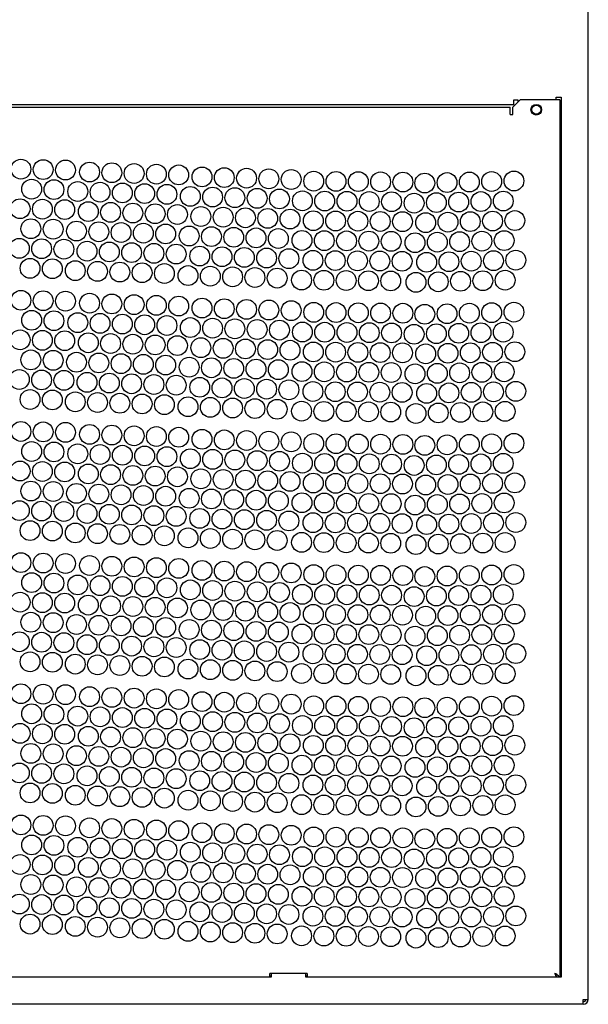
# Model space of a CAD drawing. Header units: inches. Extents: x 0 to 170, y 0 to 110.
# Tile 4 of 12: x 47 to 56, y 24 to 39. Entities that reach past the tile are written whole.
import ezdxf

# ---------------------------------------------------------------- set-up
doc = ezdxf.new("R2010")
doc.units = ezdxf.units.IN
doc.header["$LTSCALE"] = 9.35
doc.header["$MEASUREMENT"] = 0
doc.layers.get('0').update_dxf_attribs({"linetype": 'CONTINUOUS'})

msp = doc.modelspace()

# ---------------------------------------------------------------- linework, layer by layer
at = {"color": 7, "linetype": 'Continuous'}
for p, q in [((55.7966, 23.7504), (55.7966, 84.7004)), ((55.2848, 38.1008), (55.3635, 38.1008)), ((55.2848, 38.0614), (55.2848, 38.1008)), ((55.3635, 38.1008), (55.3635, 24.1047)), ((54.6155, 37.9827), (38.9856, 37.9827)), ((39.0446, 37.9433), (54.5564, 37.9433)), ((54.5564, 37.8252), (54.5564, 37.9433)), ((54.5958, 37.9433), (54.7139, 38.0614)), ((54.5958, 37.8252), (54.5958, 37.9433)), ((54.6155, 38.0614), (54.6745, 38.0614)), ((54.6155, 37.9827), (54.6155, 38.0614)), ((54.6745, 38.0614), (54.6745, 38.0221)), ((55.3438, 38.0614), (54.7139, 38.0614)), ((55.3438, 38.0614), (55.3438, 24.1047)), ((54.5564, 37.8252), (54.5958, 37.8252)), ((55.3635, 27.7268), (55.3438, 27.7268)), ((55.3635, 27.4906), (55.3438, 27.4906)), ((51.3281, 24.1638), (50.7375, 24.1638)), ((50.7375, 24.1047), (50.7375, 24.1638)), ((50.7375, 24.1244), (50.757, 24.1244)), ((50.757, 24.1638), (50.757, 24.1047)), ((51.3084, 24.1047), (51.3084, 24.1638)), ((51.3084, 24.1244), (51.3281, 24.1244)), ((51.3281, 24.1638), (51.3281, 24.1047)), ((55.2804, 24.1539), (55.2651, 24.1638)), ((55.2952, 24.1441), (55.2804, 24.1539)), ((55.2848, 24.1375), (55.2929, 24.1244)), ((55.2929, 24.1244), (55.2992, 24.1113)), ((55.3088, 24.1343), (55.2952, 24.1441)), ((55.3438, 24.2228), (55.3635, 24.2228)), ((50.757, 24.1047), (42.8438, 24.1047)), ((55.3635, 24.1047), (51.3084, 24.1047)), ((55.2848, 24.1081), (55.2865, 24.1047)), ((55.2992, 24.1113), (55.3011, 24.1047)), ((55.7178, 23.6717), (37.8832, 23.6717)), ((55.7178, 23.7504), (55.7966, 23.7504)), ((55.7178, 23.6717), (55.7178, 23.7504))]:
    msp.add_line(p, q, dxfattribs=at)
for points in [[(55.2872, 24.1336), (55.2848, 24.1359), (55.2782, 24.1441), (55.2716, 24.1536), (55.2651, 24.1638)], [(55.2651, 24.1638), (55.2753, 24.1507), (55.2848, 24.1375)], [(55.2651, 24.1638), (55.27, 24.1484), (55.2749, 24.1337)], [(55.2749, 24.1337), (55.2798, 24.12), (55.2848, 24.1081)], [(55.3378, 24.1047), (55.3306, 24.1146), (55.3208, 24.1244), (55.3088, 24.1343)]]:
    msp.add_lwpolyline(points, dxfattribs=at)
for centre, radius in [((54.9698, 37.9039), 0.0846), ((54.9698, 37.9039), 0.0787), ((54.9698, 37.9039), 0.0709), ((46.7792, 36.9585), 0.1575), ((47.1334, 36.9514), 0.1575), ((47.4877, 36.9444), 0.1575), ((47.8703, 36.912), 0.1575), ((48.2244, 36.9007), 0.1575), ((48.5786, 36.8893), 0.1575), ((48.9327, 36.878), 0.1575), ((49.2869, 36.8667), 0.1575), ((49.6574, 36.8344), 0.1575), ((50.0116, 36.8242), 0.1575), ((50.3658, 36.814), 0.1575), ((50.7199, 36.8039), 0.1575), ((51.0741, 36.7937), 0.1575), ((51.433, 36.767), 0.1575), ((51.7873, 36.7634), 0.1575), ((52.1417, 36.7598), 0.1575), ((52.496, 36.7562), 0.1575), ((52.8503, 36.7526), 0.1575), ((53.1978, 36.7366), 0.1575), ((53.5521, 36.7449), 0.1575), ((53.9063, 36.7533), 0.1575), ((54.2605, 36.7616), 0.1575), ((54.6148, 36.77), 0.1575), ((46.95, 36.6401), 0.1575), ((47.3043, 36.633), 0.1575), ((47.6832, 36.6028), 0.1575), ((48.0373, 36.5915), 0.1575), ((48.3915, 36.5802), 0.1575), ((48.7456, 36.5689), 0.1575), ((49.0998, 36.5575), 0.1575), ((49.4713, 36.5246), 0.1575), ((49.8255, 36.5145), 0.1575), ((50.1796, 36.5043), 0.1575), ((50.5338, 36.4941), 0.1575), ((50.888, 36.484), 0.1575), ((51.2527, 36.4539), 0.1575), ((51.607, 36.4503), 0.1575), ((51.9613, 36.4467), 0.1575), ((52.3156, 36.4431), 0.1575), ((52.6699, 36.4395), 0.1575), ((53.0281, 36.4175), 0.1575), ((53.3824, 36.4259), 0.1575), ((53.7366, 36.4342), 0.1575), ((54.0908, 36.4426), 0.1575), ((54.4451, 36.4509), 0.1575), ((46.7666, 36.3287), 0.1575), ((47.1208, 36.3216), 0.1575), ((47.4751, 36.3146), 0.1575), ((47.8502, 36.2824), 0.1575), ((48.2043, 36.2711), 0.1575), ((48.5585, 36.2597), 0.1575), ((48.9126, 36.2484), 0.1575), ((49.2668, 36.2371), 0.1575), ((49.6393, 36.2047), 0.1575), ((49.9935, 36.1945), 0.1575), ((50.3477, 36.1844), 0.1575), ((50.7019, 36.1742), 0.1575), ((51.0561, 36.1641), 0.1575), ((51.4266, 36.1371), 0.1575), ((51.7809, 36.1335), 0.1575), ((52.1352, 36.1299), 0.1575), ((52.4896, 36.1263), 0.1575), ((52.8439, 36.1227), 0.1575), ((53.2127, 36.1068), 0.1575), ((53.5669, 36.1152), 0.1575), ((53.9212, 36.1235), 0.1575), ((54.2754, 36.1319), 0.1575), ((54.6296, 36.1402), 0.1575), ((46.9374, 36.0103), 0.1575), ((47.2917, 36.0032), 0.1575), ((47.663, 35.9732), 0.1575), ((48.0172, 35.9619), 0.1575), ((48.3713, 35.9506), 0.1575), ((48.7255, 35.9393), 0.1575), ((49.0796, 35.9279), 0.1575), ((49.4532, 35.895), 0.1575), ((49.8074, 35.8848), 0.1575), ((50.1616, 35.8746), 0.1575), ((50.5158, 35.8645), 0.1575), ((50.8699, 35.8543), 0.1575), ((51.2463, 35.824), 0.1575), ((51.6006, 35.8204), 0.1575), ((51.9549, 35.8168), 0.1575), ((52.3092, 35.8132), 0.1575), ((52.6635, 35.8096), 0.1575), ((53.043, 35.7878), 0.1575), ((53.3972, 35.7961), 0.1575), ((53.7515, 35.8045), 0.1575), ((54.1057, 35.8128), 0.1575), ((54.4599, 35.8212), 0.1575), ((46.754, 35.6989), 0.1575), ((47.1082, 35.6919), 0.1575), ((47.4625, 35.6848), 0.1575), ((47.83, 35.6528), 0.1575), ((48.1842, 35.6415), 0.1575), ((48.5383, 35.6301), 0.1575), ((48.8925, 35.6188), 0.1575), ((49.2466, 35.6075), 0.1575), ((49.6213, 35.575), 0.1575), ((49.9754, 35.5649), 0.1575), ((50.3296, 35.5547), 0.1575), ((50.6838, 35.5446), 0.1575), ((51.038, 35.5344), 0.1575), ((51.4202, 35.5072), 0.1575), ((51.7745, 35.5036), 0.1575), ((52.1288, 35.5), 0.1575), ((52.4832, 35.4964), 0.1575), ((52.8375, 35.4928), 0.1575), ((53.2275, 35.4771), 0.1575), ((53.5818, 35.4854), 0.1575), ((53.936, 35.4938), 0.1575), ((54.2902, 35.5021), 0.1575), ((54.6445, 35.5105), 0.1575), ((46.9248, 35.3805), 0.1575), ((47.2791, 35.3734), 0.1575), ((47.6429, 35.3436), 0.1575), ((47.997, 35.3323), 0.1575), ((48.3512, 35.321), 0.1575), ((48.7053, 35.3097), 0.1575), ((49.0595, 35.2983), 0.1575), ((49.4351, 35.2653), 0.1575), ((49.7893, 35.2551), 0.1575), ((50.1435, 35.245), 0.1575), ((50.4977, 35.2348), 0.1575), ((50.8519, 35.2246), 0.1575), ((51.2399, 35.1941), 0.1575), ((51.5942, 35.1905), 0.1575), ((51.9485, 35.1869), 0.1575), ((52.3028, 35.1833), 0.1575), ((52.6571, 35.1797), 0.1575), ((53.0578, 35.158), 0.1575), ((53.4121, 35.1664), 0.1575), ((53.7663, 35.1747), 0.1575), ((54.1205, 35.1831), 0.1575), ((54.4748, 35.1914), 0.1575), ((46.7792, 34.8719), 0.1575), ((47.1334, 34.8648), 0.1575), ((47.4877, 34.8577), 0.1575), ((47.8703, 34.8254), 0.1575), ((48.2244, 34.814), 0.1575), ((48.5786, 34.8027), 0.1575), ((48.9327, 34.7914), 0.1575), ((49.2869, 34.7801), 0.1575), ((49.6574, 34.7478), 0.1575), ((50.0116, 34.7376), 0.1575), ((50.3658, 34.7274), 0.1575), ((50.7199, 34.7173), 0.1575), ((51.0741, 34.7071), 0.1575), ((51.433, 34.6804), 0.1575), ((51.7873, 34.6768), 0.1575), ((52.1417, 34.6732), 0.1575), ((52.496, 34.6696), 0.1575), ((52.8503, 34.666), 0.1575), ((53.1978, 34.6499), 0.1575), ((53.5521, 34.6583), 0.1575), ((53.9063, 34.6667), 0.1575), ((54.2605, 34.675), 0.1575), ((54.6148, 34.6834), 0.1575), ((46.95, 34.5535), 0.1575), ((47.3043, 34.5464), 0.1575), ((47.6832, 34.5162), 0.1575), ((48.0373, 34.5049), 0.1575), ((48.3915, 34.4936), 0.1575), ((48.7456, 34.4823), 0.1575), ((49.0998, 34.4709), 0.1575), ((49.4713, 34.438), 0.1575), ((49.8255, 34.4278), 0.1575), ((50.1796, 34.4177), 0.1575), ((50.5338, 34.4075), 0.1575), ((50.888, 34.3974), 0.1575), ((51.2527, 34.3673), 0.1575), ((51.607, 34.3637), 0.1575), ((51.9613, 34.36), 0.1575), ((52.3156, 34.3564), 0.1575), ((52.6699, 34.3528), 0.1575), ((53.0281, 34.3309), 0.1575), ((53.3824, 34.3393), 0.1575), ((53.7366, 34.3476), 0.1575), ((54.0908, 34.356), 0.1575), ((54.4451, 34.3643), 0.1575), ((46.7666, 34.2421), 0.1575), ((47.1208, 34.235), 0.1575), ((47.4751, 34.2279), 0.1575), ((47.8502, 34.1958), 0.1575), ((48.2043, 34.1844), 0.1575), ((48.5585, 34.1731), 0.1575), ((48.9126, 34.1618), 0.1575), ((49.2668, 34.1505), 0.1575), ((49.6393, 34.1181), 0.1575), ((49.9935, 34.1079), 0.1575), ((50.3477, 34.0978), 0.1575), ((50.7019, 34.0876), 0.1575), ((51.0561, 34.0774), 0.1575), ((51.4266, 34.0505), 0.1575), ((51.7809, 34.0469), 0.1575), ((52.1352, 34.0433), 0.1575), ((52.4896, 34.0397), 0.1575), ((52.8439, 34.0361), 0.1575), ((53.2127, 34.0202), 0.1575), ((53.5669, 34.0286), 0.1575), ((53.9212, 34.0369), 0.1575), ((54.2754, 34.0453), 0.1575), ((54.6296, 34.0536), 0.1575), ((46.9374, 33.9237), 0.1575), ((47.2917, 33.9166), 0.1575), ((47.663, 33.8866), 0.1575), ((48.0172, 33.8753), 0.1575), ((48.3713, 33.864), 0.1575), ((48.7255, 33.8527), 0.1575), ((49.0796, 33.8413), 0.1575), ((49.4532, 33.8083), 0.1575), ((49.8074, 33.7982), 0.1575), ((50.1616, 33.788), 0.1575), ((50.5158, 33.7779), 0.1575), ((50.8699, 33.7677), 0.1575), ((51.2463, 33.7374), 0.1575), ((51.6006, 33.7338), 0.1575), ((51.9549, 33.7302), 0.1575), ((52.3092, 33.7266), 0.1575), ((52.6635, 33.723), 0.1575), ((53.043, 33.7012), 0.1575), ((53.3972, 33.7095), 0.1575), ((53.7515, 33.7179), 0.1575), ((54.1057, 33.7262), 0.1575), ((54.4599, 33.7346), 0.1575), ((46.754, 33.6123), 0.1575), ((47.1082, 33.6052), 0.1575), ((47.4625, 33.5981), 0.1575), ((47.83, 33.5662), 0.1575), ((48.1842, 33.5548), 0.1575), ((48.5383, 33.5435), 0.1575), ((48.8925, 33.5322), 0.1575), ((49.2466, 33.5209), 0.1575), ((49.6213, 33.4884), 0.1575), ((49.9754, 33.4783), 0.1575), ((50.3296, 33.4681), 0.1575), ((50.6838, 33.4579), 0.1575), ((51.038, 33.4478), 0.1575), ((51.4202, 33.4206), 0.1575), ((51.7745, 33.417), 0.1575), ((52.1288, 33.4134), 0.1575), ((52.4832, 33.4098), 0.1575), ((52.8375, 33.4062), 0.1575), ((53.2275, 33.3905), 0.1575), ((53.5818, 33.3988), 0.1575), ((53.936, 33.4072), 0.1575), ((54.2902, 33.4155), 0.1575), ((54.6445, 33.4239), 0.1575), ((46.9248, 33.2939), 0.1575), ((47.2791, 33.2868), 0.1575), ((47.6429, 33.257), 0.1575), ((47.997, 33.2457), 0.1575), ((48.3512, 33.2344), 0.1575), ((48.7053, 33.2231), 0.1575), ((49.0595, 33.2117), 0.1575), ((49.4351, 33.1787), 0.1575), ((49.7893, 33.1685), 0.1575), ((50.1435, 33.1584), 0.1575), ((50.4977, 33.1482), 0.1575), ((50.8519, 33.138), 0.1575), ((51.2399, 33.1075), 0.1575), ((51.5942, 33.1039), 0.1575), ((51.9485, 33.1003), 0.1575), ((52.3028, 33.0967), 0.1575), ((52.6571, 33.0931), 0.1575), ((53.0578, 33.0714), 0.1575), ((53.4121, 33.0798), 0.1575), ((53.7663, 33.0881), 0.1575), ((54.1205, 33.0965), 0.1575), ((54.4748, 33.1048), 0.1575), ((46.7792, 32.7853), 0.1575), ((47.1334, 32.7782), 0.1575), ((47.4877, 32.7711), 0.1575), ((47.8703, 32.7387), 0.1575), ((48.2244, 32.7274), 0.1575), ((48.5786, 32.7161), 0.1575), ((48.9327, 32.7048), 0.1575), ((49.2869, 32.6935), 0.1575), ((49.6574, 32.6611), 0.1575), ((50.0116, 32.651), 0.1575), ((50.3658, 32.6408), 0.1575), ((50.7199, 32.6307), 0.1575), ((51.0741, 32.6205), 0.1575), ((51.433, 32.5938), 0.1575), ((51.7873, 32.5902), 0.1575), ((52.1417, 32.5866), 0.1575), ((52.496, 32.583), 0.1575), ((54.2605, 32.5884), 0.1575), ((54.6148, 32.5967), 0.1575), ((46.95, 32.4669), 0.1575), ((47.3043, 32.4598), 0.1575), ((47.6832, 32.4296), 0.1575), ((52.8503, 32.5794), 0.1575), ((53.1978, 32.5633), 0.1575), ((53.5521, 32.5717), 0.1575), ((53.9063, 32.58), 0.1575), ((48.0373, 32.4183), 0.1575), ((48.3915, 32.407), 0.1575), ((48.7456, 32.3956), 0.1575), ((49.0998, 32.3843), 0.1575), ((49.4713, 32.3514), 0.1575), ((49.8255, 32.3412), 0.1575), ((50.1796, 32.3311), 0.1575), ((50.5338, 32.3209), 0.1575), ((50.888, 32.3107), 0.1575), ((51.2527, 32.2806), 0.1575), ((51.607, 32.277), 0.1575), ((51.9613, 32.2734), 0.1575), ((52.3156, 32.2698), 0.1575), ((54.0908, 32.2693), 0.1575), ((54.4451, 32.2777), 0.1575), ((46.7666, 32.1555), 0.1575), ((47.1208, 32.1484), 0.1575), ((47.4751, 32.1413), 0.1575), ((52.6699, 32.2662), 0.1575), ((53.0281, 32.2443), 0.1575), ((53.3824, 32.2526), 0.1575), ((53.7366, 32.261), 0.1575), ((47.8502, 32.1091), 0.1575), ((48.2043, 32.0978), 0.1575), ((48.5585, 32.0865), 0.1575), ((48.9126, 32.0752), 0.1575), ((49.2668, 32.0639), 0.1575), ((49.6393, 32.0315), 0.1575), ((49.9935, 32.0213), 0.1575), ((50.3477, 32.0112), 0.1575), ((50.7019, 32.001), 0.1575), ((51.0561, 31.9908), 0.1575), ((51.4266, 31.9639), 0.1575), ((51.7809, 31.9603), 0.1575), ((52.1352, 31.9567), 0.1575), ((54.2754, 31.9586), 0.1575), ((54.6296, 31.967), 0.1575), ((46.9374, 31.8371), 0.1575), ((47.2917, 31.83), 0.1575), ((47.663, 31.8), 0.1575), ((52.4896, 31.9531), 0.1575), ((52.8439, 31.9495), 0.1575), ((53.2127, 31.9336), 0.1575), ((53.5669, 31.9419), 0.1575), ((53.9212, 31.9503), 0.1575), ((48.0172, 31.7887), 0.1575), ((48.3713, 31.7774), 0.1575), ((48.7255, 31.766), 0.1575), ((49.0796, 31.7547), 0.1575), ((49.4532, 31.7217), 0.1575), ((49.8074, 31.7116), 0.1575), ((50.1616, 31.7014), 0.1575), ((50.5158, 31.6912), 0.1575), ((50.8699, 31.6811), 0.1575), ((51.2463, 31.6508), 0.1575), ((51.6006, 31.6472), 0.1575), ((51.9549, 31.6435), 0.1575), ((54.4599, 31.6479), 0.1575), ((46.754, 31.5257), 0.1575), ((47.1082, 31.5186), 0.1575), ((47.4625, 31.5115), 0.1575), ((52.3092, 31.6399), 0.1575), ((52.6635, 31.6363), 0.1575), ((53.043, 31.6145), 0.1575), ((53.3972, 31.6229), 0.1575), ((53.7515, 31.6312), 0.1575), ((54.1057, 31.6396), 0.1575), ((47.83, 31.4795), 0.1575), ((48.1842, 31.4682), 0.1575), ((48.5383, 31.4569), 0.1575), ((48.8925, 31.4456), 0.1575), ((49.2466, 31.4343), 0.1575), ((49.6213, 31.4018), 0.1575), ((49.9754, 31.3917), 0.1575), ((50.3296, 31.3815), 0.1575), ((50.6838, 31.3713), 0.1575), ((51.038, 31.3612), 0.1575), ((51.4202, 31.334), 0.1575), ((51.7745, 31.3304), 0.1575), ((54.2902, 31.3289), 0.1575), ((54.6445, 31.3372), 0.1575), ((46.9248, 31.2073), 0.1575), ((47.2791, 31.2002), 0.1575), ((52.1288, 31.3268), 0.1575), ((52.4832, 31.3232), 0.1575), ((52.8375, 31.3196), 0.1575), ((53.2275, 31.3038), 0.1575), ((53.5818, 31.3122), 0.1575), ((53.936, 31.3205), 0.1575), ((47.6429, 31.1704), 0.1575), ((47.997, 31.1591), 0.1575), ((48.3512, 31.1478), 0.1575), ((48.7053, 31.1364), 0.1575), ((49.0595, 31.1251), 0.1575), ((49.4351, 31.0921), 0.1575), ((49.7893, 31.0819), 0.1575), ((50.1435, 31.0717), 0.1575), ((50.4977, 31.0616), 0.1575), ((50.8519, 31.0514), 0.1575), ((51.2399, 31.0209), 0.1575), ((51.5942, 31.0173), 0.1575), ((54.4748, 31.0182), 0.1575), ((51.9485, 31.0137), 0.1575), ((52.3028, 31.0101), 0.1575), ((52.6571, 31.0065), 0.1575), ((53.0578, 30.9848), 0.1575), ((53.4121, 30.9931), 0.1575), ((53.7663, 31.0015), 0.1575), ((54.1205, 31.0098), 0.1575), ((46.7792, 30.6987), 0.1575), ((47.1334, 30.6916), 0.1575), ((47.4877, 30.6845), 0.1575), ((47.8703, 30.6521), 0.1575), ((48.2244, 30.6408), 0.1575), ((48.5786, 30.6295), 0.1575), ((48.9327, 30.6182), 0.1575), ((49.2869, 30.6068), 0.1575), ((49.6574, 30.5745), 0.1575), ((50.0116, 30.5644), 0.1575), ((50.3658, 30.5542), 0.1575), ((50.7199, 30.544), 0.1575), ((51.0741, 30.5339), 0.1575), ((51.433, 30.5072), 0.1575), ((51.7873, 30.5036), 0.1575), ((52.1417, 30.5), 0.1575), ((52.496, 30.4964), 0.1575), ((52.8503, 30.4928), 0.1575), ((53.1978, 30.4767), 0.1575), ((53.5521, 30.4851), 0.1575), ((53.9063, 30.4934), 0.1575), ((54.2605, 30.5018), 0.1575), ((54.6148, 30.5101), 0.1575), ((46.95, 30.3802), 0.1575), ((47.3043, 30.3732), 0.1575), ((47.6832, 30.343), 0.1575), ((48.0373, 30.3317), 0.1575), ((48.3915, 30.3204), 0.1575), ((48.7456, 30.309), 0.1575), ((49.0998, 30.2977), 0.1575), ((49.4713, 30.2648), 0.1575), ((49.8255, 30.2546), 0.1575), ((50.1796, 30.2444), 0.1575), ((50.5338, 30.2343), 0.1575), ((50.888, 30.2241), 0.1575), ((51.2527, 30.194), 0.1575), ((51.607, 30.1904), 0.1575), ((51.9613, 30.1868), 0.1575), ((52.3156, 30.1832), 0.1575), ((52.6699, 30.1796), 0.1575), ((53.0281, 30.1577), 0.1575), ((53.3824, 30.166), 0.1575), ((53.7366, 30.1744), 0.1575), ((54.0908, 30.1827), 0.1575), ((54.4451, 30.1911), 0.1575), ((46.7666, 30.0689), 0.1575), ((47.1208, 30.0618), 0.1575), ((47.4751, 30.0547), 0.1575), ((47.8502, 30.0225), 0.1575), ((48.2043, 30.0112), 0.1575), ((48.5585, 29.9999), 0.1575), ((48.9126, 29.9886), 0.1575), ((49.2668, 29.9772), 0.1575), ((49.6393, 29.9449), 0.1575), ((49.9935, 29.9347), 0.1575), ((50.3477, 29.9245), 0.1575), ((50.7019, 29.9144), 0.1575), ((51.0561, 29.9042), 0.1575), ((51.4266, 29.8773), 0.1575), ((51.7809, 29.8737), 0.1575), ((52.1352, 29.8701), 0.1575), ((52.4896, 29.8665), 0.1575), ((52.8439, 29.8629), 0.1575), ((53.2127, 29.847), 0.1575), ((53.5669, 29.8553), 0.1575), ((53.9212, 29.8637), 0.1575), ((54.2754, 29.872), 0.1575), ((54.6296, 29.8804), 0.1575), ((46.9374, 29.7504), 0.1575), ((47.2917, 29.7434), 0.1575), ((47.663, 29.7134), 0.1575), ((48.0172, 29.7021), 0.1575), ((48.3713, 29.6908), 0.1575), ((48.7255, 29.6794), 0.1575), ((49.0796, 29.6681), 0.1575), ((49.4532, 29.6351), 0.1575), ((49.8074, 29.6249), 0.1575), ((50.1616, 29.6148), 0.1575), ((50.5158, 29.6046), 0.1575), ((50.8699, 29.5945), 0.1575), ((51.2463, 29.5641), 0.1575), ((51.6006, 29.5605), 0.1575), ((51.9549, 29.5569), 0.1575), ((52.3092, 29.5533), 0.1575), ((52.6635, 29.5497), 0.1575), ((53.043, 29.5279), 0.1575), ((53.3972, 29.5363), 0.1575), ((53.7515, 29.5446), 0.1575), ((54.1057, 29.553), 0.1575), ((54.4599, 29.5613), 0.1575), ((46.754, 29.4391), 0.1575), ((47.1082, 29.432), 0.1575), ((47.4625, 29.4249), 0.1575), ((47.83, 29.3929), 0.1575), ((48.1842, 29.3816), 0.1575), ((48.5383, 29.3703), 0.1575), ((48.8925, 29.359), 0.1575), ((49.2466, 29.3476), 0.1575), ((49.6213, 29.3152), 0.1575), ((49.9754, 29.305), 0.1575), ((50.3296, 29.2949), 0.1575), ((50.6838, 29.2847), 0.1575), ((51.038, 29.2746), 0.1575), ((51.4202, 29.2474), 0.1575), ((51.7745, 29.2438), 0.1575), ((52.1288, 29.2402), 0.1575), ((52.4832, 29.2366), 0.1575), ((52.8375, 29.233), 0.1575), ((53.2275, 29.2172), 0.1575), ((53.5818, 29.2256), 0.1575), ((53.936, 29.2339), 0.1575), ((54.2902, 29.2423), 0.1575), ((54.6445, 29.2506), 0.1575), ((46.9248, 29.1207), 0.1575), ((47.2791, 29.1136), 0.1575), ((47.6429, 29.0838), 0.1575), ((47.997, 29.0725), 0.1575), ((48.3512, 29.0612), 0.1575), ((48.7053, 29.0498), 0.1575), ((49.0595, 29.0385), 0.1575), ((49.4351, 29.0054), 0.1575), ((49.7893, 28.9953), 0.1575), ((50.1435, 28.9851), 0.1575), ((50.4977, 28.975), 0.1575), ((50.8519, 28.9648), 0.1575), ((51.2399, 28.9343), 0.1575), ((51.5942, 28.9306), 0.1575), ((51.9485, 28.927), 0.1575), ((52.3028, 28.9234), 0.1575), ((52.6571, 28.9198), 0.1575), ((53.0578, 28.8982), 0.1575), ((53.4121, 28.9065), 0.1575), ((53.7663, 28.9149), 0.1575), ((54.1205, 28.9232), 0.1575), ((54.4748, 28.9316), 0.1575), ((46.7792, 28.6121), 0.1575), ((47.1334, 28.605), 0.1575), ((47.4877, 28.5979), 0.1575), ((47.8703, 28.5655), 0.1575), ((48.2244, 28.5542), 0.1575), ((48.5786, 28.5429), 0.1575), ((48.9327, 28.5316), 0.1575), ((49.2869, 28.5202), 0.1575), ((49.6574, 28.4879), 0.1575), ((50.0116, 28.4777), 0.1575), ((50.3658, 28.4676), 0.1575), ((50.7199, 28.4574), 0.1575), ((51.0741, 28.4473), 0.1575), ((51.433, 28.4206), 0.1575), ((51.7873, 28.417), 0.1575), ((52.1417, 28.4134), 0.1575), ((52.496, 28.4097), 0.1575), ((52.8503, 28.4061), 0.1575), ((53.1978, 28.3901), 0.1575), ((53.5521, 28.3985), 0.1575), ((53.9063, 28.4068), 0.1575), ((54.2605, 28.4152), 0.1575), ((54.6148, 28.4235), 0.1575), ((46.95, 28.2936), 0.1575), ((47.3043, 28.2865), 0.1575), ((47.6832, 28.2564), 0.1575), ((48.0373, 28.2451), 0.1575), ((48.3915, 28.2337), 0.1575), ((48.7456, 28.2224), 0.1575), ((49.0998, 28.2111), 0.1575), ((49.4713, 28.1782), 0.1575), ((49.8255, 28.168), 0.1575), ((50.1796, 28.1578), 0.1575), ((50.5338, 28.1477), 0.1575), ((50.888, 28.1375), 0.1575), ((51.2527, 28.1074), 0.1575), ((51.607, 28.1038), 0.1575), ((51.9613, 28.1002), 0.1575), ((52.3156, 28.0966), 0.1575), ((52.6699, 28.093), 0.1575), ((53.0281, 28.0711), 0.1575), ((53.3824, 28.0794), 0.1575), ((53.7366, 28.0878), 0.1575), ((54.0908, 28.0961), 0.1575), ((54.4451, 28.1045), 0.1575), ((46.7666, 27.9823), 0.1575), ((47.1208, 27.9752), 0.1575), ((47.4751, 27.9681), 0.1575), ((47.8502, 27.9359), 0.1575), ((48.2043, 27.9246), 0.1575), ((48.5585, 27.9133), 0.1575), ((48.9126, 27.902), 0.1575), ((49.2668, 27.8906), 0.1575), ((49.6393, 27.8582), 0.1575), ((49.9935, 27.8481), 0.1575), ((50.3477, 27.8379), 0.1575), ((50.7019, 27.8278), 0.1575), ((51.0561, 27.8176), 0.1575), ((51.4266, 27.7907), 0.1575), ((51.7809, 27.7871), 0.1575), ((52.1352, 27.7835), 0.1575), ((52.4896, 27.7799), 0.1575), ((52.8439, 27.7763), 0.1575), ((53.2127, 27.7604), 0.1575), ((53.5669, 27.7687), 0.1575), ((53.9212, 27.7771), 0.1575), ((54.2754, 27.7854), 0.1575), ((54.6296, 27.7938), 0.1575), ((46.9374, 27.6638), 0.1575), ((47.2917, 27.6567), 0.1575), ((47.663, 27.6268), 0.1575), ((48.0172, 27.6155), 0.1575), ((48.3713, 27.6041), 0.1575), ((48.7255, 27.5928), 0.1575), ((49.0796, 27.5815), 0.1575), ((49.4532, 27.5485), 0.1575), ((49.8074, 27.5383), 0.1575), ((50.1616, 27.5282), 0.1575), ((50.5158, 27.518), 0.1575), ((50.8699, 27.5078), 0.1575), ((51.2463, 27.4775), 0.1575), ((51.6006, 27.4739), 0.1575), ((51.9549, 27.4703), 0.1575), ((52.3092, 27.4667), 0.1575), ((52.6635, 27.4631), 0.1575), ((53.043, 27.4413), 0.1575), ((53.3972, 27.4497), 0.1575), ((53.7515, 27.458), 0.1575), ((54.1057, 27.4664), 0.1575), ((54.4599, 27.4747), 0.1575), ((46.754, 27.3525), 0.1575), ((47.1082, 27.3454), 0.1575), ((47.4625, 27.3383), 0.1575), ((47.83, 27.3063), 0.1575), ((48.1842, 27.295), 0.1575), ((48.5383, 27.2837), 0.1575), ((48.8925, 27.2724), 0.1575), ((49.2466, 27.261), 0.1575), ((49.6213, 27.2286), 0.1575), ((49.9754, 27.2184), 0.1575), ((50.3296, 27.2083), 0.1575), ((50.6838, 27.1981), 0.1575), ((51.038, 27.1879), 0.1575), ((51.4202, 27.1608), 0.1575), ((51.7745, 27.1572), 0.1575), ((52.1288, 27.1536), 0.1575), ((52.4832, 27.15), 0.1575), ((52.8375, 27.1464), 0.1575), ((53.2275, 27.1306), 0.1575), ((53.5818, 27.139), 0.1575), ((53.936, 27.1473), 0.1575), ((54.2902, 27.1557), 0.1575), ((54.6445, 27.164), 0.1575), ((46.9248, 27.034), 0.1575), ((47.2791, 27.027), 0.1575), ((47.6429, 26.9972), 0.1575), ((47.997, 26.9859), 0.1575), ((48.3512, 26.9745), 0.1575), ((48.7053, 26.9632), 0.1575), ((49.0595, 26.9519), 0.1575), ((49.4351, 26.9188), 0.1575), ((49.7893, 26.9087), 0.1575), ((50.1435, 26.8985), 0.1575), ((50.4977, 26.8883), 0.1575), ((50.8519, 26.8782), 0.1575), ((51.2399, 26.8476), 0.1575), ((51.5942, 26.844), 0.1575), ((51.9485, 26.8404), 0.1575), ((52.3028, 26.8368), 0.1575), ((52.6571, 26.8332), 0.1575), ((53.0578, 26.8116), 0.1575), ((53.4121, 26.8199), 0.1575), ((53.7663, 26.8283), 0.1575), ((54.1205, 26.8366), 0.1575), ((54.4748, 26.845), 0.1575), ((46.7792, 26.5255), 0.1575), ((47.1334, 26.5184), 0.1575), ((47.4877, 26.5113), 0.1575), ((47.8703, 26.4789), 0.1575), ((48.2244, 26.4676), 0.1575), ((48.5786, 26.4563), 0.1575), ((48.9327, 26.4449), 0.1575), ((49.2869, 26.4336), 0.1575), ((49.6574, 26.4013), 0.1575), ((50.0116, 26.3911), 0.1575), ((50.3658, 26.381), 0.1575), ((50.7199, 26.3708), 0.1575), ((51.0741, 26.3606), 0.1575), ((51.433, 26.3339), 0.1575), ((51.7873, 26.3303), 0.1575), ((52.1417, 26.3267), 0.1575), ((52.496, 26.3231), 0.1575), ((52.8503, 26.3195), 0.1575), ((53.9063, 26.3202), 0.1575), ((54.2605, 26.3285), 0.1575), ((54.6148, 26.3369), 0.1575), ((46.95, 26.207), 0.1575), ((47.3043, 26.1999), 0.1575), ((47.6832, 26.1698), 0.1575), ((48.0373, 26.1584), 0.1575), ((53.1978, 26.3035), 0.1575), ((53.5521, 26.3118), 0.1575), ((48.3915, 26.1471), 0.1575), ((48.7456, 26.1358), 0.1575), ((49.0998, 26.1245), 0.1575), ((49.4713, 26.0915), 0.1575), ((49.8255, 26.0814), 0.1575), ((50.1796, 26.0712), 0.1575), ((50.5338, 26.0611), 0.1575), ((50.888, 26.0509), 0.1575), ((51.2527, 26.0208), 0.1575), ((51.607, 26.0172), 0.1575), ((51.9613, 26.0136), 0.1575), ((52.3156, 26.01), 0.1575), ((52.6699, 26.0064), 0.1575), ((54.0908, 26.0095), 0.1575), ((54.4451, 26.0178), 0.1575), ((46.7666, 25.8957), 0.1575), ((47.1208, 25.8886), 0.1575), ((47.4751, 25.8815), 0.1575), ((47.8502, 25.8493), 0.1575), ((53.0281, 25.9844), 0.1575), ((53.3824, 25.9928), 0.1575), ((53.7366, 26.0011), 0.1575), ((48.2043, 25.838), 0.1575), ((48.5585, 25.8267), 0.1575), ((48.9126, 25.8153), 0.1575), ((49.2668, 25.804), 0.1575), ((49.6393, 25.7716), 0.1575), ((49.9935, 25.7615), 0.1575), ((50.3477, 25.7513), 0.1575), ((50.7019, 25.7411), 0.1575), ((51.0561, 25.731), 0.1575), ((51.4266, 25.7041), 0.1575), ((51.7809, 25.7005), 0.1575), ((52.1352, 25.6968), 0.1575), ((52.4896, 25.6932), 0.1575), ((52.8439, 25.6896), 0.1575), ((53.9212, 25.6904), 0.1575), ((54.2754, 25.6988), 0.1575), ((54.6296, 25.7072), 0.1575), ((46.9374, 25.5772), 0.1575), ((47.2917, 25.5701), 0.1575), ((47.663, 25.5402), 0.1575), ((53.2127, 25.6737), 0.1575), ((53.5669, 25.6821), 0.1575), ((48.0172, 25.5288), 0.1575), ((48.3713, 25.5175), 0.1575), ((48.7255, 25.5062), 0.1575), ((49.0796, 25.4949), 0.1575), ((49.4532, 25.4619), 0.1575), ((49.8074, 25.4517), 0.1575), ((50.1616, 25.4416), 0.1575), ((50.5158, 25.4314), 0.1575), ((50.8699, 25.4212), 0.1575), ((51.2463, 25.3909), 0.1575), ((51.6006, 25.3873), 0.1575), ((51.9549, 25.3837), 0.1575), ((52.3092, 25.3801), 0.1575), ((52.6635, 25.3765), 0.1575), ((54.1057, 25.3798), 0.1575), ((54.4599, 25.3881), 0.1575), ((46.754, 25.2659), 0.1575), ((47.1082, 25.2588), 0.1575), ((47.4625, 25.2517), 0.1575), ((47.83, 25.2197), 0.1575), ((53.043, 25.3547), 0.1575), ((53.3972, 25.363), 0.1575), ((53.7515, 25.3714), 0.1575), ((48.1842, 25.2084), 0.1575), ((48.5383, 25.1971), 0.1575), ((48.8925, 25.1857), 0.1575), ((49.2466, 25.1744), 0.1575), ((49.6213, 25.142), 0.1575), ((49.9754, 25.1318), 0.1575), ((50.3296, 25.1216), 0.1575), ((50.6838, 25.1115), 0.1575), ((51.038, 25.1013), 0.1575), ((51.4202, 25.0742), 0.1575), ((51.7745, 25.0706), 0.1575), ((52.1288, 25.067), 0.1575), ((52.4832, 25.0634), 0.1575), ((54.2902, 25.0691), 0.1575), ((54.6445, 25.0774), 0.1575), ((46.9248, 24.9474), 0.1575), ((47.2791, 24.9403), 0.1575), ((47.6429, 24.9106), 0.1575), ((52.8375, 25.0598), 0.1575), ((53.2275, 25.044), 0.1575), ((53.5818, 25.0524), 0.1575), ((53.936, 25.0607), 0.1575), ((47.997, 24.8992), 0.1575), ((48.3512, 24.8879), 0.1575), ((48.7053, 24.8766), 0.1575), ((49.0595, 24.8653), 0.1575), ((49.4351, 24.8322), 0.1575), ((49.7893, 24.8221), 0.1575), ((50.1435, 24.8119), 0.1575), ((50.4977, 24.8017), 0.1575), ((50.8519, 24.7916), 0.1575), ((51.2399, 24.761), 0.1575), ((51.5942, 24.7574), 0.1575), ((51.9485, 24.7538), 0.1575), ((52.3028, 24.7502), 0.1575), ((54.1205, 24.75), 0.1575), ((54.4748, 24.7584), 0.1575), ((52.6571, 24.7466), 0.1575), ((53.0578, 24.7249), 0.1575), ((53.4121, 24.7333), 0.1575), ((53.7663, 24.7417), 0.1575)]:
    msp.add_circle(centre, radius, dxfattribs=at)
for radius in [0.0787, 0.0394]:
    msp.add_arc((55.7178, 23.7504), radius, 270, 360, dxfattribs=at)

doc.saveas('drawing.dxf')
